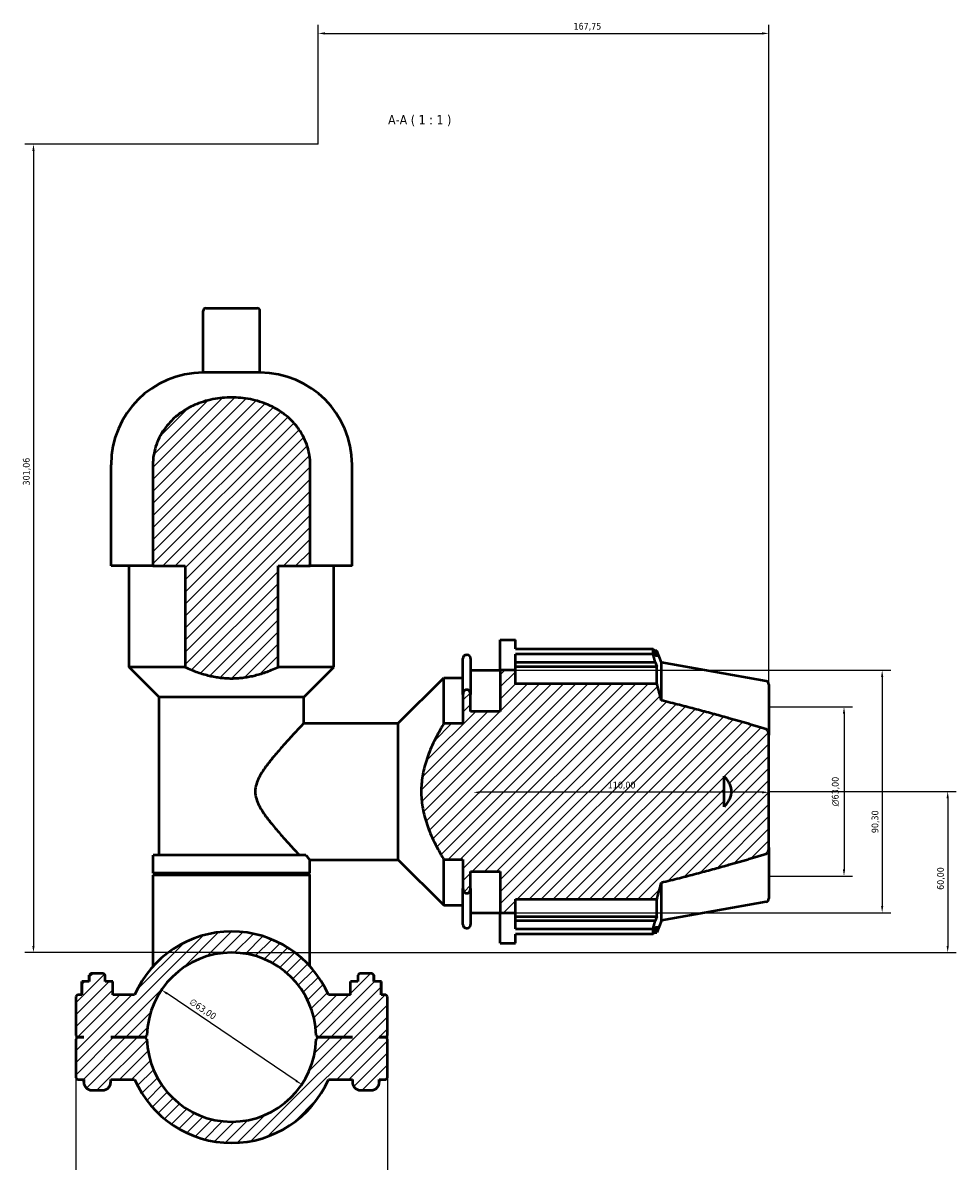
# Model space of a CAD drawing. Header units: millimetres. Extents: x 0 to 1052, y -24 to 1487.
# Tile 7 of 8: x 317 to 664, y 1063 to 1487. Entities that reach past the tile are written whole.
import ezdxf

# ---------------------------------------------------------------- set-up
doc = ezdxf.new("R2010")
doc.units = ezdxf.units.MM
for name, color, linetype, lineweight in [('Dimension (ISO)', 7, 'Continuous', 25), ('Hatch (ISO)', 7, 'Continuous', 18), ('Symbol (ISO)', 7, 'Continuous', 25), ('Visible (ISO)', 7, 'Continuous', 50)]:
    doc.layers.add(name, color=color, linetype=linetype, lineweight=lineweight)
doc.styles.add('Label Text (ISO)', font='tahoma.ttf')
doc.styles.add('Note Text (ISO)', font='tahoma.ttf')
doc.dimstyles.new('Default (ISO)', dxfattribs={"dimtxt": 2.5, "dimasz": 2.5, "dimexe": 3.175, "dimexo": 0, "dimgap": 0.762, "dimtad": 1, "dimrnd": 1e-08, "dimzin": 0, "dimtxsty": 'Note Text (ISO)', "dimcen": 0.09, "dimdle": 10, "dimclrd": 256, "dimclre": 256, "dimclrt": 256, "dimazin": 0, "dimtfac": 1.40208, "dimtmove": 0, "dimatfit": 3, "dimfxl": 1, "dimtolj": 1, "dimtzin": 0, "dimlwd": -1, "dimlwe": -1, "dimarcsym": 0})

# ---------------------------------------------------------------- blocks, each defined once
blk = doc.blocks.new('*D7')
at = {"layer": 'Defpoints', "color": 0, "transparency": 16777216}
for p in [(368.18, 1126.86), (420.38, 1091.58)]:
    blk.add_point(p, dxfattribs=at)
at = {"layer": 'Dimension (ISO)', "transparency": 16777216}
blk.add_line((418.31, 1092.98), (370.25, 1125.46), dxfattribs=at)
blk.add_arc((394.28, 1109.22), 31.5, 129.3305, 151.7248, dxfattribs=at)
for points in [[(370.49, 1125.8), (370.02, 1125.11), (368.18, 1126.86)], [(418.54, 1093.32), (418.08, 1092.63), (420.38, 1091.58)]]:
    blk.add_solid(points, dxfattribs=at)
at = {"layer": 'Dimension (ISO)', "color": 232, "true_color": 0xca0064, "transparency": 16777216, "insert": (379.76, 1123.83), "char_height": 2.5, "attachment_point": 1, "rotation": 325.95, "style": 'Note Text (ISO)'}
blk.add_mtext('\\A1;∅63,00', dxfattribs=at)
blk = doc.blocks.new('*D8')
at = {"layer": 'Defpoints', "color": 0, "transparency": 16777216}
for p in [(426.53, 1441.78), (320.53, 1140.72), (394.29, 1140.72)]:
    blk.add_point(p, dxfattribs=at)
at = {"layer": 'Dimension (ISO)', "transparency": 16777216}
for p, q in [((426.53, 1441.78), (317.36, 1441.78)), ((320.53, 1439.28), (320.53, 1143.22)), ((394.29, 1140.72), (317.36, 1140.72))]:
    blk.add_line(p, q, dxfattribs=at)
for points in [[(320.11, 1439.28), (320.95, 1439.28), (320.53, 1441.78)], [(320.11, 1143.22), (320.95, 1143.22), (320.53, 1140.72)]]:
    blk.add_solid(points, dxfattribs=at)
at = {"layer": 'Dimension (ISO)', "color": 232, "true_color": 0xca0064, "transparency": 16777216, "insert": (316.6, 1314.7), "char_height": 2.5, "attachment_point": 1, "rotation": 90, "style": 'Note Text (ISO)'}
blk.add_mtext('\\A1;301,06', dxfattribs=at)
blk = doc.blocks.new('*D9')
at = {"layer": 'Defpoints', "color": 0, "transparency": 16777216}
for p in [(594.28, 1200.72), (394.29, 1140.72), (660.88, 1140.72)]:
    blk.add_point(p, dxfattribs=at)
at = {"layer": 'Dimension (ISO)', "transparency": 16777216}
for p, q in [((594.28, 1200.72), (664.05, 1200.72)), ((660.88, 1198.22), (660.88, 1143.22)), ((394.29, 1140.72), (664.05, 1140.72))]:
    blk.add_line(p, q, dxfattribs=at)
for points in [[(660.46, 1198.22), (661.3, 1198.22), (660.88, 1200.72)], [(660.46, 1143.22), (661.3, 1143.22), (660.88, 1140.72)]]:
    blk.add_solid(points, dxfattribs=at)
at = {"layer": 'Dimension (ISO)', "color": 232, "true_color": 0xca0064, "transparency": 16777216, "insert": (656.95, 1164.08), "char_height": 2.5, "attachment_point": 1, "rotation": 90, "style": 'Note Text (ISO)'}
blk.add_mtext('\\A1;60,00', dxfattribs=at)
blk = doc.blocks.new('*D10')
at = {"layer": 'Defpoints', "color": 0, "transparency": 16777216}
for p in [(484.28, 1200.72), (484.28, 1200.41), (594.28, 1200.72)]:
    blk.add_point(p, dxfattribs=at)
at = {"layer": 'Dimension (ISO)', "transparency": 16777216}
blk.add_line((591.78, 1200.41), (486.78, 1200.41), dxfattribs=at)
for points in [[(486.78, 1200.83), (486.78, 1200), (484.28, 1200.41)], [(591.78, 1200.83), (591.78, 1200), (594.28, 1200.41)]]:
    blk.add_solid(points, dxfattribs=at)
at = {"layer": 'Dimension (ISO)', "color": 232, "true_color": 0xca0064, "transparency": 16777216, "insert": (534.33, 1204.35), "char_height": 2.5, "attachment_point": 1, "style": 'Note Text (ISO)'}
blk.add_mtext('\\A1;110,00', dxfattribs=at)
blk = doc.blocks.new('*D11')
at = {"layer": 'Defpoints', "color": 0, "transparency": 16777216}
for p in [(594.28, 1232.22), (594.28, 1169.22), (622.28, 1169.22)]:
    blk.add_point(p, dxfattribs=at)
at = {"layer": 'Dimension (ISO)', "transparency": 16777216}
for p, q in [((594.28, 1232.22), (625.46, 1232.22)), ((622.28, 1229.72), (622.28, 1171.72)), ((594.28, 1169.22), (625.46, 1169.22))]:
    blk.add_line(p, q, dxfattribs=at)
for points in [[(621.87, 1229.72), (622.7, 1229.72), (622.28, 1232.22)], [(621.87, 1171.72), (622.7, 1171.72), (622.28, 1169.22)]]:
    blk.add_solid(points, dxfattribs=at)
at = {"layer": 'Dimension (ISO)', "color": 232, "true_color": 0xca0064, "transparency": 16777216, "insert": (617.76, 1195.16), "char_height": 2.5, "attachment_point": 1, "rotation": 90, "style": 'Note Text (ISO)'}
blk.add_mtext('\\A1;\\fAIGDT|b0|i0;\\H2.5000;\\ln\\fTahoma|b0|i0;\\H2.5000;63,00', dxfattribs=at)
blk = doc.blocks.new('*D12')
at = {"layer": 'Defpoints', "color": 0, "transparency": 16777216}
for p in [(499.93, 1245.87), (499.93, 1155.57), (636.49, 1155.57)]:
    blk.add_point(p, dxfattribs=at)
at = {"layer": 'Dimension (ISO)', "transparency": 16777216}
for p, q in [((499.93, 1245.87), (639.66, 1245.87)), ((636.49, 1243.37), (636.49, 1158.07)), ((499.93, 1155.57), (639.66, 1155.57))]:
    blk.add_line(p, q, dxfattribs=at)
for points in [[(636.07, 1243.37), (636.9, 1243.37), (636.49, 1245.87)], [(636.07, 1158.07), (636.9, 1158.07), (636.49, 1155.57)]]:
    blk.add_solid(points, dxfattribs=at)
at = {"layer": 'Dimension (ISO)', "color": 232, "true_color": 0xca0064, "transparency": 16777216, "insert": (632.55, 1185.22), "char_height": 2.5, "attachment_point": 1, "rotation": 90, "style": 'Note Text (ISO)'}
blk.add_mtext('\\A1;90,30', dxfattribs=at)
blk = doc.blocks.new('*D13')
at = {"layer": 'Defpoints', "color": 0, "transparency": 16777216}
for p in [(336.28, 1109.9), (452.28, 1109.9), (336.28, 979.9)]:
    blk.add_point(p, dxfattribs=at)
at = {"layer": 'Dimension (ISO)', "transparency": 16777216}
for p, q in [((336.28, 1109.9), (336.28, 976.72)), ((452.28, 1109.9), (452.28, 976.72)), ((336.28, 979.9), (322.35, 979.9)), ((449.78, 979.9), (338.78, 979.9))]:
    blk.add_line(p, q, dxfattribs=at)
for points in [[(338.78, 980.32), (338.78, 979.48), (336.28, 979.9)], [(449.78, 980.32), (449.78, 979.48), (452.28, 979.9)]]:
    blk.add_solid(points, dxfattribs=at)
at = {"layer": 'Dimension (ISO)', "color": 232, "true_color": 0xca0064, "transparency": 16777216, "insert": (323.11, 983.83), "char_height": 2.5, "attachment_point": 1, "style": 'Note Text (ISO)'}
blk.add_mtext('\\A1;116,00', dxfattribs=at)
blk = doc.blocks.new('*D15')
at = {"layer": 'Defpoints', "color": 0, "transparency": 16777216}
for p in [(594.28, 1483.04), (426.53, 1441.78), (594.28, 1232.22)]:
    blk.add_point(p, dxfattribs=at)
at = {"layer": 'Dimension (ISO)', "transparency": 16777216}
for p, q in [((426.53, 1441.78), (426.53, 1486.21)), ((594.28, 1232.22), (594.28, 1486.21)), ((429.03, 1483.04), (591.78, 1483.04))]:
    blk.add_line(p, q, dxfattribs=at)
for points in [[(429.03, 1483.46), (429.03, 1482.62), (426.53, 1483.04)], [(591.78, 1483.46), (591.78, 1482.62), (594.28, 1483.04)]]:
    blk.add_solid(points, dxfattribs=at)
at = {"layer": 'Dimension (ISO)', "color": 232, "true_color": 0xca0064, "transparency": 16777216, "insert": (521.6, 1486.97), "char_height": 2.5, "attachment_point": 1, "style": 'Note Text (ISO)'}
blk.add_mtext('\\A1;167,75', dxfattribs=at)

msp = doc.modelspace()

# ---------------------------------------------------------------- hatches: boundary and pattern name
at = {"layer": 'Hatch (ISO)'}
h = msp.add_hatch(dxfattribs=at)
h.set_pattern_fill('ANSI31', color=256, scale=25.4, style=0)
h.set_pattern_definition([(45, (0, 0), (-2.245064, 2.245064), [])])
edge = h.paths.add_edge_path()
edge.add_spline(control_points=[(376.987, 1247.004), (394.281, 1239.157), (411.576, 1247.004)], knot_values=[0, 0, 0, 3.5570716, 3.5570716, 3.5570716], weights=[1, 1.1221458, 1], degree=2, periodic=0)
edge.add_line((411.576, 1247.004), (411.576, 1284.718))
edge.add_line((411.576, 1284.718), (423.559, 1284.718))
edge.add_line((423.559, 1284.718), (423.559, 1322.433))
edge.add_spline(control_points=[(423.559, 1322.433), (423.559, 1323.493), (423.478, 1324.655), (423.13, 1326.949), (422.861, 1328.082), (422.211, 1330.183), (421.755, 1331.346), (420.655, 1333.581), (420.01, 1334.651), (418.569, 1336.712), (417.605, 1337.873), (415.477, 1339.997), (414.314, 1340.961), (412.435, 1342.3), (411.572, 1342.852), (409.792, 1343.858), (408.873, 1344.311), (405.987, 1345.579), (403.671, 1346.317), (398.928, 1347.268), (396.502, 1347.483), (392.061, 1347.483), (389.635, 1347.268), (384.892, 1346.317), (382.575, 1345.579), (379.689, 1344.311), (378.771, 1343.858), (376.99, 1342.852), (376.128, 1342.3), (374.249, 1340.961), (373.086, 1339.997), (370.958, 1337.873), (369.993, 1336.712), (368.552, 1334.651), (367.908, 1333.581), (366.807, 1331.346), (366.352, 1330.183), (365.701, 1328.082), (365.433, 1326.949), (365.084, 1324.655), (365.004, 1323.493), (365.004, 1322.433)], knot_values=[4.0360298, 4.0360298, 4.0360298, 4.0360298, 4.3541582, 4.3541582, 4.6722865, 4.6722865, 5.0137743, 5.0137743, 5.355262, 5.355262, 5.7680084, 5.7680084, 6.1807547, 6.1807547, 6.4602714, 6.4602714, 6.739788, 6.739788, 7.4059239, 7.4059239, 8.0720597, 8.0720597, 8.7381955, 8.7381955, 9.4043313, 9.4043313, 9.683848, 9.683848, 9.9633646, 9.9633646, 10.376111, 10.376111, 10.7888573, 10.7888573, 11.1303451, 11.1303451, 11.4718328, 11.4718328, 11.7899612, 11.7899612, 12.1080895, 12.1080895, 12.1080895, 12.1080895], degree=3, periodic=0)
edge.add_line((365.004, 1322.433), (365.004, 1284.718))
edge.add_line((365.004, 1284.718), (376.987, 1284.718))
edge.add_line((376.987, 1284.718), (376.987, 1247.004))
edge = h.paths.add_edge_path()
edge.add_spline(control_points=[(473.281, 1226.051), (458.137, 1200.718), (473.281, 1175.386)], knot_values=[0, 0, 0, 5.3381741, 5.3381741, 5.3381741], weights=[1, 1.2474583, 1], degree=2, periodic=0)
edge.add_line((473.281, 1175.386), (480.424, 1175.386))
edge.add_line((480.424, 1175.386), (480.424, 1164.59))
edge.add_spline(control_points=[(480.424, 1164.59), (480.424, 1164.373), (480.461, 1164.116), (480.583, 1163.73), (480.681, 1163.527), (480.901, 1163.231), (481.061, 1163.083), (481.355, 1162.926), (481.532, 1162.879), (481.684, 1162.879)], knot_values=[-0.2214312, -0.2214312, -0.2214312, -0.2214312, -0.1563979, -0.1563979, -0.1000864, -0.1000864, -0.0456509, -0.0456509, 0, 0, 0, 0], degree=3, periodic=0)
edge.add_line((481.684, 1162.879), (482.021, 1162.879))
edge.add_spline(control_points=[(482.021, 1162.879), (482.162, 1162.879), (482.326, 1162.919), (482.6, 1163.054), (482.752, 1163.18), (482.985, 1163.459), (483.097, 1163.67), (483.238, 1164.079), (483.281, 1164.356), (483.281, 1164.59)], knot_values=[0, 0, 0, 0, 0.0422291, 0.0422291, 0.0916333, 0.0916333, 0.1512561, 0.1512561, 0.2214003, 0.2214003, 0.2214003, 0.2214003], degree=3, periodic=0)
edge.add_line((483.281, 1164.59), (483.281, 1170.9))
edge.add_line((483.281, 1170.9), (494.281, 1170.9))
edge.add_line((494.281, 1170.9), (494.281, 1155.57))
edge.add_line((494.281, 1155.57), (499.931, 1155.57))
edge.add_line((499.931, 1155.57), (499.931, 1160.63))
edge.add_line((499.931, 1160.63), (552.628, 1160.63))
edge.add_spline(control_points=[(552.628, 1160.63), (553.524, 1163.855), (554.281, 1166.801)], knot_values=[0.5013028, 0.5013028, 0.5013028, 1.1648989, 1.1648989, 1.1648989], weights=[1.002856, 1.0033183, 1], degree=2, periodic=0)
edge.add_spline(control_points=[(554.281, 1166.801), (577.417, 1172.575), (593.24, 1177.522)], knot_values=[0, 0, 0, 4.0411156, 4.0411156, 4.0411156], weights=[1, 1.0073127, 1], degree=2, periodic=0)
edge.add_spline(control_points=[(593.24, 1177.522), (593.299, 1177.541), (593.356, 1177.566), (593.557, 1177.681), (593.703, 1177.831), (593.948, 1178.179), (594.065, 1178.457), (594.232, 1179.034), (594.281, 1179.451), (594.281, 1179.801)], knot_values=[0.0210092, 0.0210092, 0.0210092, 0.0210092, 0.0382113, 0.0382113, 0.0905105, 0.0905105, 0.1658896, 0.1658896, 0.2708409, 0.2708409, 0.2708409, 0.2708409], degree=3, periodic=0)
edge.add_line((594.281, 1179.801), (594.281, 1221.636))
edge.add_spline(control_points=[(594.281, 1221.636), (594.281, 1221.986), (594.232, 1222.402), (594.065, 1222.98), (593.948, 1223.258), (593.703, 1223.606), (593.557, 1223.756), (593.356, 1223.871), (593.299, 1223.896), (593.24, 1223.915)], knot_values=[0.8443456, 0.8443456, 0.8443456, 0.8443456, 0.9492969, 0.9492969, 1.0246759, 1.0246759, 1.0769752, 1.0769752, 1.0941773, 1.0941773, 1.0941773, 1.0941773], degree=3, periodic=0)
edge.add_spline(control_points=[(593.24, 1223.915), (577.417, 1228.862), (554.281, 1234.636)], knot_values=[0, 0, 0, 4.0411156, 4.0411156, 4.0411156], weights=[1, 1.0073127, 1], degree=2, periodic=0)
edge.add_spline(control_points=[(554.281, 1234.636), (553.524, 1237.582), (552.628, 1240.807)], knot_values=[0, 0, 0, 0.6635961, 0.6635961, 0.6635961], weights=[1, 1.0033183, 1.002856], degree=2, periodic=0)
edge.add_line((552.628, 1240.807), (499.931, 1240.807))
edge.add_line((499.931, 1240.807), (499.931, 1245.867))
edge.add_line((499.931, 1245.867), (494.281, 1245.867))
edge.add_line((494.281, 1245.867), (494.281, 1230.537))
edge.add_line((494.281, 1230.537), (483.281, 1230.537))
edge.add_line((483.281, 1230.537), (483.281, 1236.847))
edge.add_spline(control_points=[(483.281, 1236.847), (483.281, 1237.081), (483.238, 1237.358), (483.097, 1237.767), (482.985, 1237.977), (482.752, 1238.257), (482.6, 1238.383), (482.326, 1238.518), (482.162, 1238.558), (482.021, 1238.558)], knot_values=[-0.2214003, -0.2214003, -0.2214003, -0.2214003, -0.1512561, -0.1512561, -0.0916333, -0.0916333, -0.0422291, -0.0422291, 0, 0, 0, 0], degree=3, periodic=0)
edge.add_line((482.021, 1238.558), (481.684, 1238.558))
edge.add_spline(control_points=[(481.684, 1238.558), (481.532, 1238.558), (481.355, 1238.511), (481.061, 1238.354), (480.901, 1238.206), (480.681, 1237.91), (480.583, 1237.707), (480.461, 1237.321), (480.424, 1237.064), (480.424, 1236.847)], knot_values=[0, 0, 0, 0, 0.0456509, 0.0456509, 0.1000864, 0.1000864, 0.1563979, 0.1563979, 0.2214312, 0.2214312, 0.2214312, 0.2214312], degree=3, periodic=0)
edge.add_line((480.424, 1236.847), (480.424, 1226.051))
edge.add_line((480.424, 1226.051), (473.281, 1226.051))
edge = h.paths.add_edge_path(flags=0)
edge.add_spline(control_points=[(577.615, 1206.387), (582.906, 1200.718), (577.615, 1195.05)], knot_values=[0, 0, 0, 1.2526498, 1.2526498, 1.2526498], weights=[1, 1.0138277, 1], degree=2, periodic=0)
edge.add_line((577.615, 1195.05), (577.615, 1206.387))
edge = h.paths.add_edge_path()
edge.add_line((336.281, 1109.898), (336.911, 1109.268))
edge.add_line((336.911, 1109.268), (339.281, 1109.268))
edge.add_line((339.281, 1109.268), (339.281, 1109.168))
edge.add_line((339.281, 1109.168), (336.911, 1109.168))
edge.add_line((336.911, 1109.168), (336.281, 1108.538))
edge.add_line((336.281, 1108.538), (336.281, 1094.098))
edge.add_line((336.281, 1094.098), (336.911, 1093.468))
edge.add_line((336.911, 1093.468), (339.281, 1093.468))
edge.add_line((339.281, 1093.468), (339.281, 1092.468))
edge.add_spline(control_points=[(339.281, 1092.468), (339.281, 1092.283), (339.3, 1092.081), (339.378, 1091.685), (339.439, 1091.491), (339.581, 1091.149), (339.675, 1090.97), (339.899, 1090.634), (340.029, 1090.478), (340.291, 1090.216), (340.447, 1090.086), (340.782, 1089.862), (340.962, 1089.768), (341.304, 1089.626), (341.498, 1089.565), (341.894, 1089.487), (342.096, 1089.468), (342.281, 1089.468)], knot_values=[0.6487105, 0.6487105, 0.6487105, 0.6487105, 0.7042459, 0.7042459, 0.7597813, 0.7597813, 0.8153173, 0.8153173, 0.8708532, 0.8708532, 0.9263905, 0.9263905, 0.9819278, 0.9819278, 1.0374695, 1.0374695, 1.0930111, 1.0930111, 1.0930111, 1.0930111], degree=3, periodic=0)
edge.add_line((342.281, 1089.468), (346.281, 1089.468))
edge.add_spline(control_points=[(346.281, 1089.468), (346.466, 1089.468), (346.668, 1089.487), (347.064, 1089.565), (347.258, 1089.626), (347.6, 1089.768), (347.78, 1089.862), (348.116, 1090.086), (348.272, 1090.216), (348.533, 1090.478), (348.663, 1090.634), (348.888, 1090.97), (348.982, 1091.149), (349.124, 1091.491), (349.184, 1091.685), (349.263, 1092.081), (349.281, 1092.283), (349.281, 1092.468)], knot_values=[1.5018309, 1.5018309, 1.5018309, 1.5018309, 1.5573725, 1.5573725, 1.6129142, 1.6129142, 1.6684515, 1.6684515, 1.7239888, 1.7239888, 1.7795247, 1.7795247, 1.8350607, 1.8350607, 1.8905961, 1.8905961, 1.9461315, 1.9461315, 1.9461315, 1.9461315], degree=3, periodic=0)
edge.add_line((349.281, 1092.468), (349.281, 1093.468))
edge.add_line((349.281, 1093.468), (358.193, 1093.468))
edge.add_ellipse((394.281, 1109.218), major_axis=(-36.088, -15.75), ratio=1, start_angle=0, end_angle=132.84364)
edge.add_line((430.369, 1093.468), (439.281, 1093.468))
edge.add_line((439.281, 1093.468), (439.281, 1092.468))
edge.add_spline(control_points=[(439.281, 1092.468), (439.281, 1092.283), (439.3, 1092.081), (439.378, 1091.685), (439.439, 1091.491), (439.581, 1091.149), (439.675, 1090.97), (439.899, 1090.634), (440.029, 1090.478), (440.291, 1090.216), (440.447, 1090.086), (440.782, 1089.862), (440.962, 1089.768), (441.304, 1089.626), (441.498, 1089.565), (441.894, 1089.487), (442.096, 1089.468), (442.281, 1089.468)], knot_values=[0.6487105, 0.6487105, 0.6487105, 0.6487105, 0.7042459, 0.7042459, 0.7597813, 0.7597813, 0.8153173, 0.8153173, 0.8708532, 0.8708532, 0.9263905, 0.9263905, 0.9819278, 0.9819278, 1.0374695, 1.0374695, 1.0930111, 1.0930111, 1.0930111, 1.0930111], degree=3, periodic=0)
edge.add_line((442.281, 1089.468), (446.281, 1089.468))
edge.add_spline(control_points=[(446.281, 1089.468), (446.466, 1089.468), (446.668, 1089.487), (447.064, 1089.565), (447.258, 1089.626), (447.6, 1089.768), (447.78, 1089.862), (448.116, 1090.086), (448.272, 1090.216), (448.533, 1090.478), (448.663, 1090.634), (448.888, 1090.97), (448.982, 1091.149), (449.124, 1091.491), (449.184, 1091.685), (449.263, 1092.081), (449.281, 1092.283), (449.281, 1092.468)], knot_values=[1.5018309, 1.5018309, 1.5018309, 1.5018309, 1.5573725, 1.5573725, 1.6129142, 1.6129142, 1.6684515, 1.6684515, 1.7239888, 1.7239888, 1.7795247, 1.7795247, 1.8350607, 1.8350607, 1.8905961, 1.8905961, 1.9461315, 1.9461315, 1.9461315, 1.9461315], degree=3, periodic=0)
edge.add_line((449.281, 1092.468), (449.281, 1093.468))
edge.add_line((449.281, 1093.468), (451.651, 1093.468))
edge.add_line((451.651, 1093.468), (452.281, 1094.098))
edge.add_line((452.281, 1094.098), (452.281, 1108.538))
edge.add_line((452.281, 1108.538), (451.651, 1109.168))
edge.add_line((451.651, 1109.168), (449.281, 1109.168))
edge.add_line((449.281, 1109.168), (449.281, 1109.268))
edge.add_line((449.281, 1109.268), (451.651, 1109.268))
edge.add_line((451.651, 1109.268), (452.281, 1109.898))
edge.add_line((452.281, 1109.898), (452.281, 1124.338))
edge.add_line((452.281, 1124.338), (451.651, 1124.968))
edge.add_line((451.651, 1124.968), (450.019, 1124.968))
edge.add_line((450.019, 1124.968), (450.019, 1129.968))
edge.add_line((450.019, 1129.968), (447.281, 1129.968))
edge.add_line((447.281, 1129.968), (447.281, 1132.338))
edge.add_line((447.281, 1132.338), (446.651, 1132.968))
edge.add_line((446.651, 1132.968), (441.911, 1132.968))
edge.add_line((441.911, 1132.968), (441.281, 1132.338))
edge.add_line((441.281, 1132.338), (441.281, 1129.968))
edge.add_line((441.281, 1129.968), (438.508, 1129.968))
edge.add_line((438.508, 1129.968), (438.508, 1124.968))
edge.add_line((438.508, 1124.968), (430.369, 1124.968))
edge.add_ellipse((394.281, 1109.218), major_axis=(36.088, 15.75), ratio=1, start_angle=0, end_angle=132.84364)
edge.add_line((358.193, 1124.968), (350.055, 1124.968))
edge.add_line((350.055, 1124.968), (350.055, 1129.968))
edge.add_line((350.055, 1129.968), (347.281, 1129.968))
edge.add_line((347.281, 1129.968), (347.281, 1132.338))
edge.add_line((347.281, 1132.338), (346.651, 1132.968))
edge.add_line((346.651, 1132.968), (341.911, 1132.968))
edge.add_line((341.911, 1132.968), (341.281, 1132.338))
edge.add_line((341.281, 1132.338), (341.281, 1129.968))
edge.add_line((341.281, 1129.968), (338.543, 1129.968))
edge.add_line((338.543, 1129.968), (338.543, 1124.968))
edge.add_line((338.543, 1124.968), (336.911, 1124.968))
edge.add_line((336.911, 1124.968), (336.281, 1124.338))
edge.add_line((336.281, 1124.338), (336.281, 1109.898))
edge = h.paths.add_edge_path(flags=0)
edge.add_ellipse((394.281, 1109.218), major_axis=(-31.493, 0.68), ratio=1, start_angle=182.47376, end_angle=360)
edge.add_line((362.789, 1109.898), (362.151, 1109.268))
edge.add_line((362.151, 1109.268), (349.281, 1109.268))
edge.add_line((349.281, 1109.268), (349.281, 1109.168))
edge.add_line((349.281, 1109.168), (362.151, 1109.168))
edge.add_line((362.151, 1109.168), (362.789, 1108.538))
edge.add_ellipse((394.281, 1109.218), major_axis=(31.493, -0.68), ratio=1, start_angle=182.47376, end_angle=360)
edge.add_line((425.774, 1108.538), (426.411, 1109.168))
edge.add_line((426.411, 1109.168), (439.281, 1109.168))
edge.add_line((439.281, 1109.168), (439.281, 1109.268))
edge.add_line((439.281, 1109.268), (426.411, 1109.268))
edge.add_line((426.411, 1109.268), (425.774, 1109.898))

# ---------------------------------------------------------------- linework, layer by layer
at = {"layer": 'Visible (ISO)'}
for p, q in [((383.722, 1356.718), (383.722, 1379.718)), ((384.722, 1380.718), (403.841, 1380.718)), ((404.841, 1356.718), (404.841, 1379.718)), ((404.841, 1356.718), (383.722, 1356.718)), ((349.436, 1284.718), (349.436, 1322.433)), ((365.004, 1322.433), (365.004, 1284.718)), ((423.559, 1284.718), (423.559, 1322.433)), ((439.126, 1284.718), (439.126, 1322.433)), ((365.004, 1284.718), (349.436, 1284.718)), ((356.163, 1247.004), (356.163, 1284.718)), ((365.004, 1284.718), (376.987, 1284.718)), ((376.987, 1284.718), (376.987, 1247.004)), ((411.576, 1247.004), (411.576, 1284.718)), ((411.576, 1284.718), (423.559, 1284.718)), ((439.126, 1284.718), (423.559, 1284.718)), ((432.399, 1247.004), (432.399, 1284.718)), ((494.281, 1245.867), (494.281, 1257.218)), ((494.281, 1257.218), (499.931, 1257.218)), ((499.931, 1253.881), (499.931, 1257.218)), ((481.684, 1251.568), (482.021, 1251.568)), ((499.931, 1253.881), (551.189, 1253.881)), ((551.189, 1251.838), (499.931, 1251.838)), ((499.931, 1245.867), (499.931, 1251.838)), ((551.189, 1251.838), (551.189, 1253.881)), ((551.547, 1253.263), (552.628, 1253.263)), ((552.628, 1250.832), (552.011, 1252.448)), ((554.281, 1248.722), (552.628, 1253.263)), ((552.628, 1250.832), (552.628, 1253.263)), ((376.987, 1247.004), (356.163, 1247.004)), ((367.374, 1235.793), (356.163, 1247.004)), ((432.399, 1247.004), (411.576, 1247.004)), ((421.188, 1235.793), (432.399, 1247.004)), ((480.424, 1236.847), (480.424, 1250.308)), ((483.281, 1250.308), (483.281, 1236.847)), ((499.931, 1248.83), (552.011, 1248.83)), ((499.931, 1247.326), (552.628, 1247.326)), ((552.011, 1248.83), (552.628, 1247.326)), ((552.628, 1240.807), (552.628, 1247.326)), ((554.281, 1234.636), (554.281, 1248.722)), ((593.24, 1241.852), (554.281, 1248.722)), ((456.331, 1226.143), (473.281, 1243.093)), ((473.281, 1226.051), (473.281, 1243.093)), ((473.281, 1243.093), (480.424, 1243.093)), ((483.281, 1245.918), (494.281, 1245.918)), ((499.931, 1245.867), (494.281, 1245.867)), ((494.281, 1245.867), (494.281, 1230.537)), ((499.931, 1240.807), (499.931, 1245.867)), ((482.021, 1238.558), (481.684, 1238.558)), ((552.628, 1240.807), (499.931, 1240.807)), ((594.281, 1240.611), (594.281, 1221.636)), ((421.188, 1235.793), (367.374, 1235.793)), ((367.374, 1176.985), (367.374, 1235.793)), ((421.188, 1226.143), (421.188, 1235.793)), ((480.424, 1236.847), (480.424, 1226.051)), ((483.281, 1230.537), (483.281, 1236.847)), ((494.281, 1230.537), (483.281, 1230.537)), ((421.188, 1226.143), (456.331, 1226.143)), ((456.331, 1175.293), (456.331, 1226.143)), ((480.424, 1226.051), (473.281, 1226.051)), ((594.281, 1179.801), (594.281, 1221.636)), ((577.615, 1195.05), (577.615, 1206.387)), ((594.281, 1179.801), (594.281, 1160.826)), ((421.967, 1176.985), (365.132, 1176.985)), ((365.132, 1170.318), (365.132, 1176.985)), ((423.43, 1170.318), (423.43, 1175.293)), ((423.43, 1175.293), (456.331, 1175.293)), ((456.331, 1175.293), (473.281, 1158.343)), ((473.281, 1175.386), (480.424, 1175.386)), ((473.281, 1158.343), (473.281, 1175.386)), ((480.424, 1175.386), (480.424, 1164.59)), ((423.43, 1170.318), (365.132, 1170.318)), ((371.859, 1170.218), (371.859, 1170.318)), ((416.704, 1170.218), (416.704, 1170.318)), ((483.281, 1164.59), (483.281, 1170.9)), ((483.281, 1170.9), (494.281, 1170.9)), ((494.281, 1170.9), (494.281, 1155.57)), ((365.762, 1170.218), (365.132, 1169.588)), ((423.43, 1169.588), (365.132, 1169.588)), ((365.132, 1135.689), (365.132, 1169.588)), ((365.762, 1170.218), (422.8, 1170.218)), ((422.8, 1170.218), (423.43, 1169.588)), ((423.43, 1135.689), (423.43, 1169.588)), ((554.281, 1152.715), (554.281, 1166.801)), ((480.424, 1151.128), (480.424, 1164.59)), ((481.684, 1162.879), (482.021, 1162.879)), ((483.281, 1164.59), (483.281, 1151.128)), ((473.281, 1158.343), (480.424, 1158.343)), ((499.931, 1155.57), (499.931, 1160.63)), ((499.931, 1160.63), (552.628, 1160.63)), ((552.628, 1154.11), (552.628, 1160.63)), ((593.24, 1159.585), (554.281, 1152.715)), ((483.281, 1155.518), (494.281, 1155.518)), ((494.281, 1155.57), (499.931, 1155.57)), ((494.281, 1144.218), (494.281, 1155.57)), ((499.931, 1149.599), (499.931, 1155.57)), ((499.931, 1154.11), (552.628, 1154.11)), ((552.628, 1154.11), (552.011, 1152.607)), ((481.684, 1149.868), (482.021, 1149.868)), ((552.011, 1152.607), (499.931, 1152.607)), ((499.931, 1149.599), (551.189, 1149.599)), ((551.189, 1147.556), (551.189, 1149.599)), ((552.011, 1148.989), (552.628, 1150.605)), ((554.281, 1152.715), (552.628, 1148.173)), ((552.628, 1148.173), (552.628, 1150.605)), ((551.189, 1147.556), (499.931, 1147.556)), ((499.931, 1144.218), (499.931, 1147.556)), ((551.547, 1148.173), (552.628, 1148.173)), ((494.281, 1144.218), (499.931, 1144.218)), ((341.911, 1132.968), (341.281, 1132.338)), ((341.911, 1132.968), (341.281, 1132.338)), ((341.281, 1132.338), (341.281, 1129.968)), ((341.281, 1132.338), (341.281, 1132.338)), ((341.281, 1129.968), (341.281, 1132.338)), ((346.651, 1132.968), (341.911, 1132.968)), ((341.911, 1132.968), (341.911, 1132.968)), ((347.281, 1132.338), (346.651, 1132.968)), ((346.651, 1132.968), (346.651, 1132.968)), ((346.651, 1132.968), (347.281, 1132.338)), ((347.281, 1129.968), (347.281, 1132.338)), ((347.281, 1132.338), (347.281, 1132.338)), ((347.281, 1129.968), (347.281, 1132.338)), ((441.911, 1132.968), (441.281, 1132.338)), ((441.911, 1132.968), (441.281, 1132.338)), ((441.281, 1132.338), (441.281, 1129.968)), ((441.281, 1132.338), (441.281, 1132.338)), ((441.281, 1132.338), (441.281, 1129.968)), ((446.651, 1132.968), (441.911, 1132.968)), ((441.911, 1132.968), (441.911, 1132.968)), ((447.281, 1132.338), (446.651, 1132.968)), ((446.651, 1132.968), (446.651, 1132.968)), ((446.651, 1132.968), (447.281, 1132.338)), ((447.281, 1129.968), (447.281, 1132.338)), ((447.281, 1132.338), (447.281, 1132.338)), ((447.281, 1132.338), (447.281, 1129.968)), ((338.508, 1129.968), (338.543, 1129.968)), ((338.508, 1124.968), (338.508, 1129.968)), ((341.281, 1129.968), (338.543, 1129.968)), ((338.543, 1129.968), (338.543, 1124.968)), ((350.055, 1129.968), (347.281, 1129.968)), ((350.055, 1124.968), (350.055, 1129.968)), ((441.281, 1129.968), (438.508, 1129.968)), ((438.508, 1124.968), (438.508, 1129.968)), ((450.019, 1129.968), (447.281, 1129.968)), ((450.019, 1124.968), (450.019, 1129.968)), ((450.055, 1129.968), (450.019, 1129.968)), ((450.055, 1124.968), (450.055, 1129.968)), ((336.911, 1124.968), (336.281, 1124.338)), ((336.281, 1124.338), (336.281, 1109.898)), ((338.543, 1124.968), (336.911, 1124.968)), ((358.193, 1124.968), (350.055, 1124.968)), ((438.508, 1124.968), (430.369, 1124.968)), ((451.651, 1124.968), (450.019, 1124.968)), ((452.281, 1124.338), (451.651, 1124.968)), ((452.281, 1109.898), (452.281, 1124.338)), ((336.281, 1109.898), (336.911, 1109.268)), ((336.911, 1109.168), (336.281, 1108.538)), ((336.281, 1108.538), (336.281, 1094.098)), ((336.911, 1109.268), (339.281, 1109.268)), ((339.281, 1109.168), (336.911, 1109.168)), ((339.281, 1109.268), (339.281, 1109.168)), ((339.281, 1109.168), (339.281, 1109.268)), ((349.281, 1109.168), (349.281, 1109.268)), ((349.281, 1109.268), (362.151, 1109.268)), ((349.281, 1109.168), (349.281, 1109.268)), ((362.151, 1109.168), (349.281, 1109.168)), ((362.151, 1109.268), (362.789, 1109.898)), ((362.789, 1108.538), (362.151, 1109.168)), ((425.774, 1109.898), (426.411, 1109.268)), ((426.411, 1109.168), (425.774, 1108.538)), ((426.411, 1109.268), (439.281, 1109.268)), ((439.281, 1109.168), (426.411, 1109.168)), ((439.281, 1109.268), (439.281, 1109.168)), ((439.281, 1109.268), (439.281, 1109.168)), ((449.281, 1109.168), (449.281, 1109.268)), ((449.281, 1109.268), (451.651, 1109.268)), ((449.281, 1109.268), (449.281, 1109.168)), ((451.651, 1109.168), (449.281, 1109.168)), ((451.651, 1109.268), (452.281, 1109.898)), ((452.281, 1108.538), (451.651, 1109.168)), ((452.281, 1094.098), (452.281, 1108.538)), ((336.281, 1094.098), (336.911, 1093.468)), ((451.651, 1093.468), (452.281, 1094.098)), ((336.911, 1093.468), (339.281, 1093.468)), ((339.281, 1093.468), (339.281, 1092.468)), ((339.281, 1092.468), (339.281, 1093.468)), ((349.281, 1092.468), (349.281, 1093.468)), ((349.281, 1093.468), (358.193, 1093.468)), ((349.281, 1092.468), (349.281, 1093.468)), ((430.369, 1093.468), (439.281, 1093.468)), ((439.281, 1093.468), (439.281, 1092.468)), ((439.281, 1093.468), (439.281, 1092.468)), ((449.281, 1092.468), (449.281, 1093.468)), ((449.281, 1093.468), (451.651, 1093.468)), ((449.281, 1093.468), (449.281, 1092.468)), ((342.281, 1089.468), (346.281, 1089.468)), ((442.281, 1089.468), (446.281, 1089.468))]:
    msp.add_line(p, q, dxfattribs=at)
for centre, radius, start, end in [((384.722, 1379.718), 1, 90, 180), ((403.841, 1379.718), 1, 0, 90), ((383.722, 1322.433), 34.286, 90, 180), ((404.841, 1322.433), 34.286, 0, 90), ((481.684, 1250.308), 1.26, 90, 180), ((482.021, 1250.308), 1.26, 0, 90), ((593.021, 1240.611), 1.26, 0, 80), ((593.021, 1160.826), 1.26, 280, 0), ((481.684, 1151.128), 1.26, 180, 270), ((482.021, 1151.128), 1.26, 270, 0), ((394.281, 1109.218), 39.375, 23.57818, 156.42182), ((394.281, 1109.218), 31.5, 1.23688, 178.76312), ((394.281, 1109.218), 31.5, 181.23688, 358.76312), ((342.281, 1092.468), 3, 180, 270), ((346.281, 1092.468), 3, 270, 0), ((394.281, 1109.218), 39.375, 203.57818, 336.42182), ((442.281, 1092.468), 3, 180, 270), ((446.281, 1092.468), 3, 270, 0)]:
    msp.add_arc(centre, radius, start, end, dxfattribs=at)
for points, knots in [([(423.559, 1322.433), (423.559, 1323.493), (423.478, 1324.655), (423.13, 1326.949), (422.861, 1328.082), (422.211, 1330.183), (421.755, 1331.346), (420.655, 1333.581), (420.01, 1334.651), (418.569, 1336.712), (417.605, 1337.873), (415.477, 1339.997), (414.314, 1340.961), (412.435, 1342.3), (411.572, 1342.852), (409.792, 1343.858), (408.873, 1344.311), (405.987, 1345.579), (403.671, 1346.317), (398.928, 1347.268), (396.502, 1347.483), (392.061, 1347.483), (389.635, 1347.268), (384.892, 1346.317), (382.575, 1345.579), (379.689, 1344.311), (378.771, 1343.858), (376.99, 1342.852), (376.128, 1342.3), (374.249, 1340.961), (373.086, 1339.997), (370.958, 1337.873), (369.993, 1336.712), (368.552, 1334.651), (367.908, 1333.581), (366.807, 1331.346), (366.352, 1330.183), (365.701, 1328.082), (365.433, 1326.949), (365.084, 1324.655), (365.004, 1323.493), (365.004, 1322.433)], [4.0360298, 4.0360298, 4.0360298, 4.0360298, 4.3541582, 4.3541582, 4.6722865, 4.6722865, 5.0137743, 5.0137743, 5.355262, 5.355262, 5.7680084, 5.7680084, 6.1807547, 6.1807547, 6.4602714, 6.4602714, 6.739788, 6.739788, 7.4059239, 7.4059239, 8.0720597, 8.0720597, 8.7381955, 8.7381955, 9.4043313, 9.4043313, 9.683848, 9.683848, 9.9633646, 9.9633646, 10.376111, 10.376111, 10.7888573, 10.7888573, 11.1303451, 11.1303451, 11.4718328, 11.4718328, 11.7899612, 11.7899612, 12.1080895, 12.1080895, 12.1080895, 12.1080895]), ([(481.684, 1238.558), (481.532, 1238.558), (481.355, 1238.511), (481.061, 1238.354), (480.901, 1238.206), (480.681, 1237.91), (480.583, 1237.707), (480.461, 1237.321), (480.424, 1237.064), (480.424, 1236.847)], [0, 0, 0, 0, 0.04565091, 0.04565091, 0.10008643, 0.10008643, 0.15639794, 0.15639794, 0.22143122, 0.22143122, 0.22143122, 0.22143122]), ([(483.281, 1236.847), (483.281, 1237.081), (483.238, 1237.358), (483.097, 1237.767), (482.985, 1237.977), (482.752, 1238.257), (482.6, 1238.383), (482.326, 1238.518), (482.162, 1238.558), (482.021, 1238.558)], [-0.22140028, -0.22140028, -0.22140028, -0.22140028, -0.15125607, -0.15125607, -0.09163333, -0.09163333, -0.04222915, -0.04222915, 0, 0, 0, 0]), ([(421.188, 1226.143), (421.188, 1226.143), (421.018, 1225.964), (420.349, 1225.254), (419.849, 1224.723), (418.589, 1223.376), (417.827, 1222.558), (416.146, 1220.735), (415.228, 1219.73), (413.255, 1217.532), (412.12, 1216.248), (409.802, 1213.519), (408.618, 1212.075), (406.39, 1209.088), (405.348, 1207.561), (404.116, 1205.15), (403.763, 1204.327), (403.248, 1202.599), (403.088, 1201.694), (403.088, 1199.743), (403.248, 1198.838), (403.763, 1197.11), (404.116, 1196.286), (405.348, 1193.875), (406.39, 1192.349), (408.618, 1189.362), (409.802, 1187.918), (412.12, 1185.189), (413.255, 1183.905), (415.228, 1181.707), (416.146, 1180.702), (417.827, 1178.879), (418.589, 1178.061), (419.35, 1177.247), (419.476, 1177.113), (419.596, 1176.985)], [4.4174646, 4.4174646, 4.4174646, 4.4174646, 4.9366631, 4.9366631, 5.4558616, 5.4558616, 5.97506, 5.97506, 6.4942585, 6.4942585, 7.0794262, 7.0794262, 7.6645938, 7.6645938, 8.2497615, 8.2497615, 8.5423453, 8.5423453, 8.8349292, 8.8349292, 9.127513, 9.127513, 9.4200968, 9.4200968, 10.0052645, 10.0052645, 10.5904321, 10.5904321, 11.1755998, 11.1755998, 11.6947983, 11.6947983, 12.2139968, 12.2139968, 12.3221213, 12.3221213, 12.3221213, 12.3221213]), ([(594.281, 1221.636), (594.281, 1221.986), (594.232, 1222.402), (594.065, 1222.98), (593.948, 1223.258), (593.703, 1223.606), (593.557, 1223.756), (593.356, 1223.871), (593.299, 1223.896), (593.24, 1223.915)], [0.84434557, 0.84434557, 0.84434557, 0.84434557, 0.94929686, 0.94929686, 1.02467592, 1.02467592, 1.07697519, 1.07697519, 1.09417725, 1.09417725, 1.09417725, 1.09417725]), ([(593.24, 1177.522), (593.299, 1177.541), (593.356, 1177.566), (593.557, 1177.681), (593.703, 1177.831), (593.948, 1178.179), (594.065, 1178.457), (594.232, 1179.034), (594.281, 1179.451), (594.281, 1179.801)], [0.02100921, 0.02100921, 0.02100921, 0.02100921, 0.03821128, 0.03821128, 0.09051055, 0.09051055, 0.1658896, 0.1658896, 0.27084089, 0.27084089, 0.27084089, 0.27084089]), ([(421.967, 1176.985), (422.39, 1176.492), (422.732, 1176.097), (423.278, 1175.468), (423.43, 1175.293), (423.43, 1175.293)], [11.71802437, 11.71802437, 11.71802437, 11.71802437, 12.13095972, 12.13095972, 12.64248008, 12.64248008, 12.64248008, 12.64248008]), ([(480.424, 1164.59), (480.424, 1164.373), (480.461, 1164.116), (480.583, 1163.73), (480.681, 1163.527), (480.901, 1163.231), (481.061, 1163.083), (481.355, 1162.926), (481.532, 1162.879), (481.684, 1162.879)], [-0.22143122, -0.22143122, -0.22143122, -0.22143122, -0.15639794, -0.15639794, -0.10008643, -0.10008643, -0.04565091, -0.04565091, 0, 0, 0, 0]), ([(482.021, 1162.879), (482.162, 1162.879), (482.326, 1162.919), (482.6, 1163.054), (482.752, 1163.18), (482.985, 1163.459), (483.097, 1163.67), (483.238, 1164.079), (483.281, 1164.356), (483.281, 1164.59)], [0, 0, 0, 0, 0.04222915, 0.04222915, 0.09163333, 0.09163333, 0.15125607, 0.15125607, 0.22140028, 0.22140028, 0.22140028, 0.22140028]), ([(339.281, 1092.468), (339.281, 1092.283), (339.3, 1092.081), (339.378, 1091.685), (339.439, 1091.491), (339.581, 1091.149), (339.675, 1090.97), (339.899, 1090.634), (340.029, 1090.478), (340.291, 1090.216), (340.447, 1090.086), (340.782, 1089.862), (340.962, 1089.768), (341.304, 1089.626), (341.498, 1089.565), (341.894, 1089.487), (342.096, 1089.468), (342.281, 1089.468)], [0.6487105, 0.6487105, 0.6487105, 0.6487105, 0.70424592, 0.70424592, 0.75978133, 0.75978133, 0.81531728, 0.81531728, 0.87085322, 0.87085322, 0.9263905, 0.9263905, 0.98192778, 0.98192778, 1.03746946, 1.03746946, 1.09301115, 1.09301115, 1.09301115, 1.09301115]), ([(346.281, 1089.468), (346.466, 1089.468), (346.668, 1089.487), (347.064, 1089.565), (347.258, 1089.626), (347.6, 1089.768), (347.78, 1089.862), (348.116, 1090.086), (348.272, 1090.216), (348.533, 1090.478), (348.663, 1090.634), (348.888, 1090.97), (348.982, 1091.149), (349.124, 1091.491), (349.184, 1091.685), (349.263, 1092.081), (349.281, 1092.283), (349.281, 1092.468)], [1.50183086, 1.50183086, 1.50183086, 1.50183086, 1.55737255, 1.55737255, 1.61291423, 1.61291423, 1.66845151, 1.66845151, 1.72398879, 1.72398879, 1.77952474, 1.77952474, 1.83506068, 1.83506068, 1.89059609, 1.89059609, 1.94613151, 1.94613151, 1.94613151, 1.94613151]), ([(439.281, 1092.468), (439.281, 1092.283), (439.3, 1092.081), (439.378, 1091.685), (439.439, 1091.491), (439.581, 1091.149), (439.675, 1090.97), (439.899, 1090.634), (440.029, 1090.478), (440.291, 1090.216), (440.447, 1090.086), (440.782, 1089.862), (440.962, 1089.768), (441.304, 1089.626), (441.498, 1089.565), (441.894, 1089.487), (442.096, 1089.468), (442.281, 1089.468)], [0.6487105, 0.6487105, 0.6487105, 0.6487105, 0.70424592, 0.70424592, 0.75978133, 0.75978133, 0.81531728, 0.81531728, 0.87085322, 0.87085322, 0.9263905, 0.9263905, 0.98192778, 0.98192778, 1.03746946, 1.03746946, 1.09301115, 1.09301115, 1.09301115, 1.09301115]), ([(446.281, 1089.468), (446.466, 1089.468), (446.668, 1089.487), (447.064, 1089.565), (447.258, 1089.626), (447.6, 1089.768), (447.78, 1089.862), (448.116, 1090.086), (448.272, 1090.216), (448.533, 1090.478), (448.663, 1090.634), (448.888, 1090.97), (448.982, 1091.149), (449.124, 1091.491), (449.184, 1091.685), (449.263, 1092.081), (449.281, 1092.283), (449.281, 1092.468)], [1.50183086, 1.50183086, 1.50183086, 1.50183086, 1.55737255, 1.55737255, 1.61291423, 1.61291423, 1.66845151, 1.66845151, 1.72398879, 1.72398879, 1.77952474, 1.77952474, 1.83506068, 1.83506068, 1.89059609, 1.89059609, 1.94613151, 1.94613151, 1.94613151, 1.94613151])]:
    msp.add_open_spline(points, degree=3, knots=knots, dxfattribs=at)
for points, weights in [([(551.189, 1253.881), (551.616, 1253.15), (552.011, 1252.448)], [1, 1.00175658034, 1.00269704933]), ([(552.011, 1248.83), (551.616, 1250.303), (551.189, 1251.838)], [1.00269704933, 1.00175658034, 1]), ([(376.987, 1247.004), (394.281, 1239.157), (411.576, 1247.004)], [1, 1.12214582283, 1]), ([(554.281, 1234.636), (553.524, 1237.582), (552.628, 1240.807)], [1, 1.00331829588, 1.0028559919]), ([(593.24, 1223.915), (577.417, 1228.862), (554.281, 1234.636)], [1, 1.00731269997, 1]), ([(473.281, 1226.051), (458.137, 1200.718), (473.281, 1175.386)], [1, 1.24745834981, 1]), ([(577.615, 1206.387), (582.906, 1200.718), (577.615, 1195.05)], [1, 1.01382766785, 1]), ([(554.281, 1166.801), (577.417, 1172.575), (593.24, 1177.522)], [1, 1.00731269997, 1]), ([(552.628, 1160.63), (553.524, 1163.855), (554.281, 1166.801)], [1.0028559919, 1.00331829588, 1]), ([(551.189, 1149.599), (551.616, 1151.134), (552.011, 1152.607)], [1, 1.00175658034, 1.00269704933]), ([(552.011, 1148.989), (551.616, 1148.287), (551.189, 1147.556)], [1.00269704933, 1.00175658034, 1])]:
    msp.add_rational_spline(points, weights, degree=2, dxfattribs=at)

# ---------------------------------------------------------------- texts
at = {"layer": 'Symbol (ISO)', "insert": (452.539, 1448.499), "char_height": 3.5, "attachment_point": 7, "style": 'Label Text (ISO)'}
msp.add_mtext('A-A ( 1 : 1 )', dxfattribs=at)

# ---------------------------------------------------------------- dimensions: what is measured, and where the dimension line sits
at = {"layer": 'Dimension (ISO)'}
for base, p1, p2, angle, override, picture, middle in [((594.281, 1483.039), (426.531, 1441.78), (594.281, 1232.218), 180, {"dimdec": 2, "dimtp": 0, "dimtm": 0, "dimtdec": 2, "dimtofl": 0, "dimatfit": 1}, '*D15', (526.531, 1483.039)), ((320.531, 1140.718), (426.531, 1441.78), (394.29, 1140.718), 90, {"dimdec": 2, "dimtp": 0, "dimtm": 0, "dimtdec": 2, "dimtofl": 0, "dimatfit": 1}, '*D8', (320.531, 1319.78)), ((636.485, 1155.57), (499.931, 1245.867), (499.931, 1155.57), 90, {"dimdec": 2, "dimtp": 0, "dimtm": 0, "dimtdec": 2, "dimtofl": 0, "dimatfit": 1}, '*D12', (636.485, 1189.367)), ((484.281, 1200.413), (594.281, 1200.718), (484.281, 1200.718), 180, {"dimdec": 2, "dimse1": 1, "dimse2": 1, "dimtp": 0, "dimtm": 0, "dimtdec": 2, "dimtofl": 0, "dimatfit": 1}, '*D10', (539.281, 1200.413)), ((660.879, 1140.718), (594.281, 1200.718), (394.29, 1140.718), 90, {"dimdec": 2, "dimtp": 0, "dimtm": 0, "dimtdec": 2, "dimtofl": 0, "dimatfit": 1}, '*D9', (660.879, 1168.218))]:
    dim = msp.add_linear_dim(base=base, p1=p1, p2=p2, angle=angle, dimstyle='Default (ISO)', override=override, dxfattribs=at)
    dim.commit()
    dim.dimension.update_dxf_attribs({"geometry": picture, "text_midpoint": middle, "dimtype": 160})
dim = msp.add_linear_dim(base=(622.283, 1169.218), p1=(594.281, 1232.218), p2=(594.281, 1169.218), angle=90, text='\\fAIGDT|b0|i0;\\H2.5000;\\ln\\fTahoma|b0|i0;\\H2.5000;<>', dimstyle='Default (ISO)', override={"dimdec": 2, "dimtp": 0, "dimtm": 0, "dimtdec": 2, "dimtofl": 0, "dimatfit": 1}, dxfattribs=at)
dim.commit()
dim.dimension.update_dxf_attribs({"geometry": '*D11', "text_midpoint": (622.283, 1200.718), "dimtype": 160})
dim = msp.add_diameter_dim_2p(p1=(420.382, 1091.579), p2=(368.181, 1126.855), dimstyle='Default (ISO)', override={"dimdec": 2, "dimlfac": 0.999958, "dimtp": 0, "dimtm": 0, "dimtdec": 2, "dimatfit": 2}, dxfattribs=at)
dim.commit()
dim.dimension.update_dxf_attribs({"geometry": '*D7', "text_midpoint": (382.082, 1117.461), "dimtype": 163})
dim = msp.add_linear_dim(base=(336.281, 979.898), p1=(452.281, 1109.898), p2=(336.281, 1109.898), dimstyle='Default (ISO)', override={"dimdec": 2, "dimtp": 0, "dimtm": 0, "dimtdec": 2, "dimtofl": 0, "dimatfit": 2}, dxfattribs=at)
dim.commit()
dim.dimension.update_dxf_attribs({"geometry": '*D13', "text_midpoint": (328.065, 979.898), "dimtype": 160})

doc.saveas('drawing.dxf')
